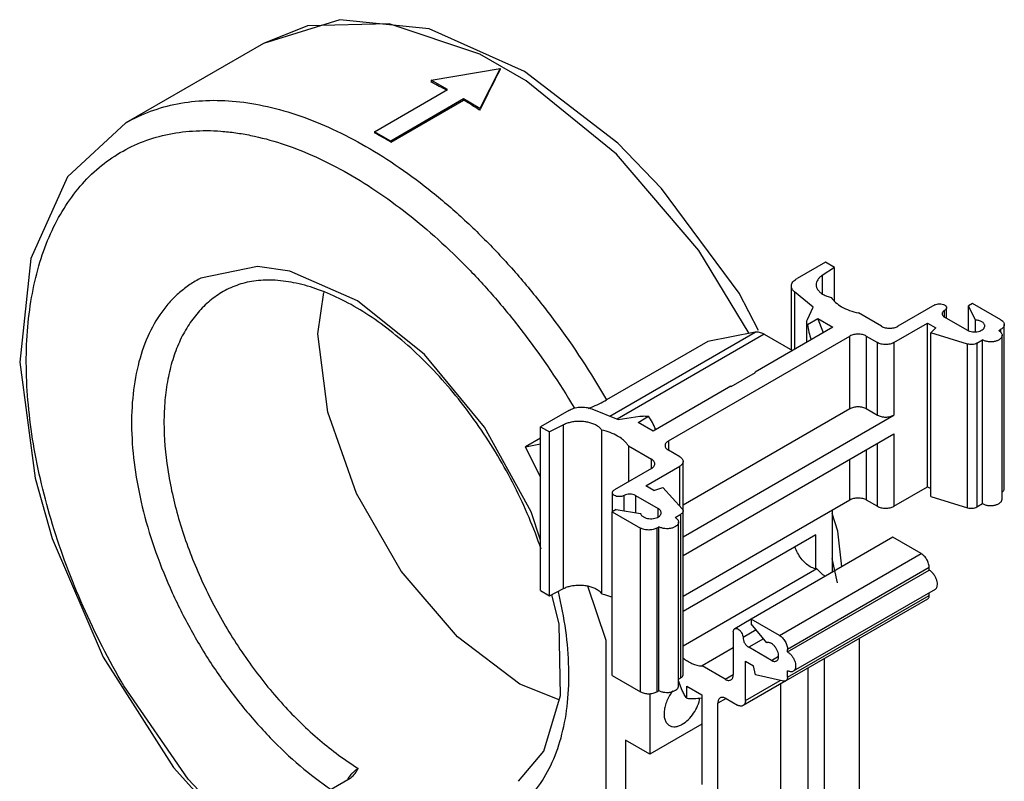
# Model space of a CAD drawing. Header units: millimetres. Extents: x 13 to 99, y 23 to 133.
# Tile 2 of 2: x 13 to 99, y 66 to 133. Entities that reach past the tile are written whole.
import ezdxf

# ---------------------------------------------------------------- set-up
doc = ezdxf.new("R2010")
doc.units = ezdxf.units.MM
doc.header["$LTSCALE"] = 10.116618
doc.layers.get('0').update_dxf_attribs({"linetype": 'CONTINUOUS'})

msp = doc.modelspace()

# ---------------------------------------------------------------- linework, layer by layer
at = {"color": 7, "linetype": 'Continuous'}
for p, q in [((34.036, 130.738), (22.015, 123.798)), ((48.672, 127.515), (54.682, 128.536)), ((54.682, 128.536), (52.915, 125.066)), ((54.682, 128.536), (54.682, 128.454)), ((48.672, 127.515), (48.672, 127.352)), ((50.086, 126.699), (48.672, 127.515)), ((48.745, 127.31), (48.672, 127.352)), ((43.722, 123.024), (50.086, 126.699)), ((51.5, 125.882), (45.136, 122.208)), ((45.136, 122.117), (51.5, 125.791)), ((51.5, 125.882), (51.5, 125.791)), ((52.915, 125.066), (51.5, 125.882)), ((52.915, 124.902), (52.841, 124.945)), ((52.915, 125.066), (52.915, 124.902)), ((52.915, 124.902), (52.975, 125.022)), ((43.722, 123.024), (43.722, 122.933)), ((45.136, 122.208), (43.722, 123.024)), ((45.136, 122.208), (45.136, 122.117)), ((83.108, 111.634), (80.633, 110.206)), ((83.886, 111.185), (82.804, 110.476)), ((83.886, 111.185), (83.108, 111.634)), ((83.886, 108.219), (83.886, 111.185)), ((82.804, 110.476), (82.804, 108.883)), ((80.121, 103.969), (80.121, 109.554)), ((38.772, 105.388), (39.307, 108.98)), ((80.392, 109.057), (80.392, 104.024)), ((82.02, 107.715), (80.392, 109.057)), ((81.518, 106.633), (82.02, 107.715)), ((92.639, 107.911), (89.408, 106.045)), ((93.663, 106.748), (93.663, 107.666)), ((95.942, 108.022), (95.589, 107.817)), ((95.589, 105.654), (95.589, 107.817)), ((96.198, 106.59), (95.589, 107.817)), ((98.417, 106.593), (95.942, 108.022)), ((81.518, 106.185), (82.436, 106.715)), ((82.915, 105.481), (82.436, 106.715)), ((82.436, 106.715), (83.744, 105.96)), ((87.994, 106.045), (85.978, 107.209)), ((93.487, 106.849), (93.487, 107.421)), ((95.467, 105.706), (93.487, 106.849)), ((83.744, 105.96), (76.956, 102.041)), ((81.467, 104.645), (81.467, 106.409)), ((89.054, 104.616), (92.018, 106.327)), ((92.018, 92.039), (92.018, 106.327)), ((92.018, 106.327), (92.725, 105.919)), ((92.285, 105.479), (92.725, 105.919)), ((96.198, 105.562), (96.198, 106.59)), ((98.225, 105.665), (98.417, 105.776)), ((98.417, 105.486), (98.417, 105.776)), ((98.71, 91.896), (98.71, 106.184)), ((64.26, 98.195), (76.953, 105.523)), ((77.739, 105.344), (64.904, 97.934)), ((69.384, 96.036), (85.236, 105.188)), ((76.953, 105.523), (72.817, 104.716)), ((77.739, 105.344), (80.209, 103.919)), ((85.236, 98.86), (85.236, 105.188)), ((86.65, 105.188), (86.65, 98.86)), ((86.65, 105.188), (87.64, 104.616)), ((92.285, 91.19), (92.285, 105.479)), ((95.495, 104.494), (92.285, 105.479)), ((98.518, 90.968), (98.518, 105.257)), ((72.817, 104.716), (63.979, 99.613)), ((87.64, 98.289), (87.64, 104.616)), ((89.054, 104.616), (89.054, 98.289)), ((95.495, 90.205), (95.495, 104.494)), ((96.319, 104.565), (96.811, 104.849)), ((96.319, 104.565), (96.319, 90.276)), ((96.811, 90.56), (96.811, 104.849)), ((74.87, 100.796), (76.992, 102.02)), ((76.956, 102), (76.956, 102.041)), ((76.992, 102.02), (76.956, 102.041)), ((74.835, 100.816), (68.047, 96.897)), ((74.87, 100.796), (74.835, 100.816)), ((60.693, 98.693), (58.218, 97.264)), ((62.682, 98.832), (65.007, 97.893)), ((65.007, 97.893), (66.881, 98.182)), ((66.738, 97.652), (67.657, 98.183)), ((70.667, 90.449), (85.236, 98.86)), ((70.668, 87.674), (89.054, 98.289)), ((86.65, 98.86), (87.64, 98.289)), ((58.218, 82.975), (58.218, 97.264)), ((58.218, 97.264), (58.996, 96.815)), ((60.225, 97.44), (58.996, 96.815)), ((60.225, 83.151), (60.225, 97.44)), ((68.047, 96.897), (66.738, 97.652)), ((58.996, 82.526), (58.996, 96.815)), ((63.564, 82.688), (63.564, 96.977)), ((70.668, 86.041), (89.054, 96.656)), ((89.054, 96.656), (89.054, 90.328)), ((58.218, 96.287), (56.908, 95.53)), ((56.908, 95.53), (58.218, 95.786)), ((58.218, 92.884), (56.908, 95.53)), ((65.884, 95.607), (65.884, 92.464)), ((65.884, 95.607), (67.899, 94.444)), ((69.384, 96.036), (69.384, 95.219)), ((87.64, 90.328), (87.64, 95.839)), ((70.374, 94.648), (69.384, 95.219)), ((86.65, 95.268), (86.65, 90.899)), ((67.41, 92.12), (70.374, 93.831)), ((67.899, 93.627), (67.899, 94.444)), ((70.374, 90.344), (70.374, 93.831)), ((70.667, 89.923), (70.667, 94.24)), ((85.236, 90.899), (85.236, 94.451)), ((67.899, 93.627), (64.668, 91.762)), ((68.118, 91.712), (67.41, 92.12)), ((89.054, 90.328), (92.018, 92.039)), ((92.018, 92.039), (92.285, 91.884)), ((64.492, 89.864), (64.492, 91.517)), ((65.516, 89.945), (65.516, 91.272)), ((66.506, 91.272), (66.506, 89.781)), ((66.506, 91.272), (68.486, 90.129)), ((68.118, 91.712), (68.88, 91.966)), ((68.88, 91.966), (70.587, 90.113)), ((92.285, 91.19), (95.495, 90.205)), ((70.668, 82.489), (85.236, 90.899)), ((86.65, 90.899), (87.64, 90.328)), ((96.319, 90.276), (96.811, 90.56)), ((64.829, 90.059), (64.476, 89.855)), ((64.476, 75.566), (64.476, 89.855)), ((64.476, 89.855), (66.951, 88.426)), ((64.829, 90.059), (66.955, 89.707)), ((68.486, 89.401), (68.486, 90.129)), ((69.971, 89.353), (70.463, 89.637)), ((70.463, 75.349), (70.463, 89.637)), ((70.668, 75.634), (70.668, 89.923)), ((83.674, 89.997), (83.674, 84.568)), ((70.264, 74.656), (70.264, 88.945)), ((66.951, 74.137), (66.951, 88.426)), ((68.365, 88.426), (68.557, 88.537)), ((68.365, 88.426), (68.365, 74.137)), ((68.557, 74.248), (68.557, 88.537)), ((82.26, 87.834), (70.668, 81.141)), ((82.26, 84.858), (82.26, 87.834)), ((88.977, 87.63), (76.603, 80.485)), ((91.452, 86.201), (88.977, 87.63)), ((79.078, 79.056), (91.452, 86.201)), ((84.136, 83.643), (83.674, 85.77)), ((82.353, 84.858), (70.668, 78.112)), ((92.159, 84.976), (79.785, 77.832)), ((79.785, 77.61), (92.159, 84.754)), ((92.159, 84.754), (92.159, 84.976)), ((58.218, 82.975), (58.996, 82.526)), ((58.996, 82.526), (60.225, 83.151)), ((59.848, 80.038), (59.203, 82.631)), ((63.946, 78.602), (62.341, 83.348)), ((79.785, 75.409), (92.159, 82.553)), ((92.659, 83.072), (80.285, 75.927)), ((92.159, 82.553), (92.159, 82.783)), ((92.014, 82.232), (79.64, 75.088)), ((76.603, 80.466), (75.171, 79.64)), ((79.078, 79.056), (76.603, 80.485)), ((76.603, 80.485), (76.603, 80.077)), ((77.97, 78.412), (76.603, 80.077)), ((75.047, 79.365), (75.047, 75.635)), ((77.045, 79.539), (75.896, 78.876)), ((63.946, 55.75), (63.946, 78.602)), ((77.682, 78.764), (76.391, 78.018)), ((86.078, 61.984), (86.078, 78.807)), ((75.047, 77.962), (72.325, 76.39)), ((78.371, 76.875), (76.391, 78.018)), ((79.785, 77.61), (79.785, 77.832)), ((76.108, 76.811), (76.815, 76.403)), ((76.108, 73.389), (76.108, 76.811)), ((78.371, 76.875), (79, 77.239)), ((83.002, 55.799), (83.002, 77.029)), ((74.34, 75.226), (72.325, 76.39)), ((76.976, 75.616), (76.815, 76.403)), ((79.785, 75.409), (79.785, 75.977)), ((81.588, 54.982), (81.588, 76.213)), ((64.476, 75.566), (66.951, 74.137)), ((70.264, 75.233), (70.463, 75.349)), ((70.593, 74.239), (70.264, 75.086)), ((74.34, 75.226), (75.047, 75.635)), ((79.639, 75.09), (75.901, 72.931)), ((76.108, 73.389), (79.128, 75.133)), ((79.435, 75.064), (76.976, 75.616)), ((79.184, 58.003), (79.184, 74.827)), ((67.764, 73.988), (67.764, 68.687)), ((68.365, 74.137), (68.557, 74.248)), ((70.981, 74.627), (72.289, 73.872)), ((70.981, 73.567), (70.981, 74.627)), ((72.289, 73.872), (72.289, 66.033)), ((74.411, 73.552), (73.704, 73.144)), ((73.704, 54.84), (73.704, 73.144)), ((74.411, 73.552), (75.401, 72.981)), ((72.289, 71.299), (67.764, 68.687)), ((67.764, 68.687), (65.643, 69.911)), ((65.643, 69.911), (65.643, 62.481)), ((37.005, 63.955), (41.587, 66.6))]:
    msp.add_line(p, q, dxfattribs=at)
for points in [[(77.237, 105.669), (75.551, 108.942), (68.771, 118.07), (64.957, 122.017), (56.817, 128.294), (48.493, 131.999), (40.69, 132.804), (34.036, 130.738)], [(76.443, 105.423), (72.044, 112.658), (64.862, 121.054), (56.954, 127.479), (52.91, 129.798), (45.014, 132.433), (37.858, 132.257), (34.036, 130.738)], [(22.015, 123.798), (16.917, 119.093), (13.706, 111.956), (12.739, 102.923), (14.079, 92.777), (15.57, 87.527), (20.029, 77.144), (26.165, 67.523), (33.544, 59.353), (36.419, 57.167)], [(58.218, 87.382), (57.404, 89.855), (53.324, 97.24), (48.099, 103.586), (42.238, 108.274), (36.316, 110.844), (33.513, 111.248), (28.569, 110.243)], [(59.836, 73.432), (56.41, 74.792), (50.963, 78.945), (46.051, 84.678), (42.144, 91.451), (39.643, 98.556), (38.772, 105.388)], [(84.518, 85.055), (84.162, 88.171), (83.674, 89.711)], [(56.293, 66.326), (58.491, 68.942), (59.954, 73.825), (59.848, 80.038)], [(36.419, 57.73), (33.933, 59.599), (27.446, 66.504), (21.837, 74.655)]]:
    msp.add_lwpolyline(points, dxfattribs=at)
for centre, radius, start, end in [((32.254, 94.189), 36.999, 61.33044, 63.53058), ((29.439, 89.34), 42.607, 56.68294, 58.81546), ((24.519, 88.038), 39.83, 58.82595, 61.17517), ((58.276, 109.788), 11.664, 290.71701, 291.85244), ((44.246, 64.712), 3.39, 144.71475, 147.80956), ((44.163, 64.77), 3.289, 141.50274, 144.7215)]:
    msp.add_arc(centre, radius, start, end, dxfattribs=at)
for centre, major_axis, ratio, start_param, end_param in [((54.682, 94.161), (21.25, 59.291), 0.213938, 1.032651, 1.101671), ((82.967, 105.348), (-0.976, 2.773), 0.410752, 1.123509, 1.598671), ((67.269, 96.284), (-0.976, 2.773), 0.410752, -1.445192, -0.970031), ((72.431, 74.851), (2.889, 0.541), 0.410758, -2.171566, -1.696397)]:
    msp.add_ellipse(centre, major_axis=major_axis, ratio=ratio, start_param=start_param, end_param=end_param, dxfattribs=at)
for points, knots in [([(22.015, 123.798), (22.702, 124.195), (24.161, 124.878), (26.522, 125.532), (29.038, 125.815), (31.684, 125.725), (34.433, 125.267), (37.26, 124.447), (40.138, 123.273), (42.025, 122.288), (42.971, 121.743)], [0, 0, 0, 0, 0.108057, 0.218144, 0.332106, 0.451474, 0.577388, 0.71058, 0.851455, 1, 1, 1, 1]), ([(21.837, 74.655), (20.522, 76.897), (18.744, 80.359), (16.8, 85.117), (15.584, 88.684), (14.616, 92.231), (13.904, 95.725), (13.456, 99.133), (13.275, 102.422), (13.365, 105.562), (13.723, 108.524), (14.349, 111.279), (15.237, 113.802), (16.38, 116.068), (17.77, 118.055), (19.394, 119.742), (21.237, 121.108), (23.279, 122.137), (25.498, 122.82), (27.867, 123.149), (29.922, 123.129), (31.611, 122.945), (33.379, 122.638), (35.642, 122.029), (38.374, 120.971), (41.134, 119.586), (43.897, 117.887), (46.638, 115.891), (49.33, 113.617), (51.948, 111.087), (54.468, 108.323), (57.682, 104.341), (59.846, 101.121), (61.17, 98.891)], [0, 0, 0, 0, 0.077622, 0.115874, 0.153432, 0.190072, 0.225594, 0.259822, 0.292612, 0.323859, 0.353506, 0.381551, 0.408059, 0.433173, 0.457116, 0.480193, 0.502778, 0.525291, 0.548157, 0.571769, 0.596458, 0.609295, 0.622488, 0.650003, 0.679105, 0.709815, 0.742093, 0.775849, 0.810952, 0.847236, 0.884508, 0.92255, 1, 1, 1, 1]), ([(42.971, 121.743), (43.966, 121.171), (45.95, 119.911), (48.827, 117.755), (51.65, 115.309), (54.389, 112.596), (57.019, 109.643), (60.364, 105.401), (62.609, 101.98), (63.979, 99.613)], [0, 0, 0, 0, 0.111645, 0.228323, 0.349518, 0.474664, 0.603073, 0.733984, 1, 1, 1, 1]), ([(28.569, 110.243), (28.234, 110.076), (27.584, 109.697), (26.682, 109.009), (25.859, 108.204), (24.855, 106.962), (23.822, 105.116), (22.981, 102.566), (22.528, 99.696), (22.467, 96.566), (22.797, 93.236), (23.511, 89.772), (24.594, 86.244), (26.024, 82.724), (27.772, 79.283), (29.803, 75.992), (32.074, 72.917), (34.539, 70.122), (37.149, 67.663), (39.006, 66.238), (39.947, 65.601)], [0, 0, 0, 0, 0.021391, 0.042899, 0.064738, 0.087106, 0.134038, 0.184805, 0.239948, 0.299572, 0.363426, 0.430991, 0.501546, 0.574224, 0.648063, 0.722052, 0.795174, 0.86645, 0.934975, 1, 1, 1, 1]), ([(58.265, 86.586), (57.947, 87.52), (57.234, 89.381), (55.967, 92.106), (54.506, 94.76), (52.871, 97.304), (51.088, 99.701), (49.183, 101.916), (47.184, 103.917), (45.124, 105.675), (43.035, 107.163), (40.954, 108.361), (38.915, 109.255), (36.958, 109.835), (35.115, 110.101), (33.413, 110.064), (31.87, 109.733), (30.941, 109.321), (30.515, 109.076)], [0, 0, 0, 0, 0.075298, 0.151982, 0.229288, 0.306439, 0.382659, 0.457192, 0.529315, 0.598355, 0.663707, 0.724859, 0.781429, 0.833216, 0.880276, 0.923018, 0.962493, 1, 1, 1, 1]), ([(80.121, 109.554), (80.121, 109.585), (80.127, 109.647), (80.162, 109.772), (80.253, 109.925), (80.419, 110.083), (80.557, 110.167), (80.633, 110.206)], [0, 0, 0, 0, 0.106239, 0.214831, 0.446313, 0.706831, 1, 1, 1, 1]), ([(82.804, 110.476), (82.725, 110.424), (82.582, 110.313), (82.412, 110.115), (82.305, 109.9), (82.281, 109.748), (82.281, 109.675)], [0, 0, 0, 0, 0.285983, 0.543964, 0.778663, 1, 1, 1, 1]), ([(80.392, 109.057), (80.35, 109.092), (80.275, 109.164), (80.187, 109.288), (80.133, 109.419), (80.121, 109.509), (80.121, 109.554)], [0, 0, 0, 0, 0.278766, 0.534751, 0.772408, 1, 1, 1, 1]), ([(82.281, 109.675), (82.281, 109.635), (82.288, 109.555), (82.33, 109.393), (82.437, 109.196), (82.637, 108.986), (82.804, 108.871), (82.896, 108.818)], [0, 0, 0, 0, 0.10816, 0.218364, 0.45135, 0.710431, 1, 1, 1, 1]), ([(30.515, 109.076), (30.105, 108.839), (29.317, 108.289), (28.276, 107.264), (27.38, 106.048), (26.639, 104.654), (26.057, 103.096), (25.64, 101.39), (25.39, 99.551), (25.337, 98.282), (25.337, 97.631)], [0, 0, 0, 0, 0.108013, 0.218062, 0.332, 0.451361, 0.577275, 0.710491, 0.851428, 1, 1, 1, 1]), ([(82.896, 108.818), (83.002, 108.757), (83.233, 108.65), (83.477, 108.578), (83.606, 108.548)], [0, 0, 0, 0, 0.480526, 1, 1, 1, 1]), ([(83.606, 108.548), (83.712, 108.39), (83.988, 108.087), (84.323, 107.855), (84.508, 107.748)], [0, 0, 0, 0, 0.470435, 1, 1, 1, 1]), ([(84.508, 107.748), (84.726, 107.622), (85.205, 107.405), (85.712, 107.264), (85.978, 107.209)], [0, 0, 0, 0, 0.479562, 1, 1, 1, 1]), ([(92.639, 107.911), (92.699, 107.945), (92.839, 107.996), (93.063, 108.021), (93.287, 107.996), (93.427, 107.945), (93.487, 107.911)], [0, 0, 0, 0, 0.237252, 0.5, 0.762747, 1, 1, 1, 1]), ([(93.487, 107.911), (93.514, 107.896), (93.561, 107.863), (93.619, 107.803), (93.655, 107.736), (93.663, 107.689), (93.663, 107.666)], [0, 0, 0, 0, 0.289542, 0.54912, 0.782257, 1, 1, 1, 1]), ([(93.663, 107.666), (93.663, 107.643), (93.655, 107.595), (93.619, 107.529), (93.561, 107.469), (93.514, 107.436), (93.487, 107.421)], [0, 0, 0, 0, 0.217744, 0.450881, 0.710458, 1, 1, 1, 1]), ([(81.467, 106.409), (81.467, 106.447), (81.476, 106.524), (81.501, 106.598), (81.518, 106.633)], [0, 0, 0, 0, 0.491962, 1, 1, 1, 1]), ([(93.487, 107.421), (93.457, 107.403), (93.401, 107.365), (93.334, 107.295), (93.292, 107.217), (93.282, 107.162), (93.282, 107.135)], [0, 0, 0, 0, 0.289705, 0.549091, 0.782218, 1, 1, 1, 1]), ([(93.282, 107.135), (93.282, 107.108), (93.292, 107.053), (93.334, 106.975), (93.401, 106.905), (93.457, 106.867), (93.487, 106.849)], [0, 0, 0, 0, 0.217782, 0.450908, 0.710295, 1, 1, 1, 1]), ([(81.518, 106.185), (81.501, 106.221), (81.476, 106.294), (81.467, 106.371), (81.467, 106.409)], [0, 0, 0, 0, 0.508013, 1, 1, 1, 1]), ([(87.994, 106.045), (88.042, 106.017), (88.148, 105.968), (88.383, 105.897), (88.701, 105.862), (89.019, 105.897), (89.254, 105.968), (89.359, 106.017), (89.408, 106.045)], [0, 0, 0, 0, 0.114225, 0.237559, 0.5, 0.762441, 0.885775, 1, 1, 1, 1]), ([(95.467, 105.706), (95.534, 105.668), (95.685, 105.606), (95.931, 105.556), (96.191, 105.549), (96.444, 105.585), (96.669, 105.66), (96.826, 105.755), (96.918, 105.848), (96.967, 105.92), (96.997, 105.995), (97.004, 106.048), (97.004, 106.074)], [0, 0, 0, 0, 0.128689, 0.27028, 0.417433, 0.561775, 0.695448, 0.812712, 0.864677, 0.91251, 0.95714, 1, 1, 1, 1]), ([(96.74, 106.441), (96.662, 106.486), (96.484, 106.555), (96.297, 106.584), (96.198, 106.59)], [0, 0, 0, 0, 0.474928, 1, 1, 1, 1]), ([(97.004, 106.074), (97.004, 106.108), (96.991, 106.179), (96.937, 106.279), (96.851, 106.369), (96.78, 106.418), (96.74, 106.441)], [0, 0, 0, 0, 0.217764, 0.450894, 0.710368, 1, 1, 1, 1]), ([(98.417, 106.593), (98.461, 106.567), (98.54, 106.513), (98.636, 106.413), (98.696, 106.302), (98.71, 106.223), (98.71, 106.184)], [0, 0, 0, 0, 0.289705, 0.549092, 0.782218, 1, 1, 1, 1]), ([(98.71, 106.184), (98.71, 106.146), (98.696, 106.067), (98.636, 105.956), (98.54, 105.856), (98.461, 105.802), (98.417, 105.776)], [0, 0, 0, 0, 0.217782, 0.450909, 0.710295, 1, 1, 1, 1]), ([(77.739, 105.344), (77.672, 105.383), (77.539, 105.449), (77.279, 105.534), (77.076, 105.547), (76.953, 105.523)], [0, 0, 0, 0, 0.282138, 0.542103, 1, 1, 1, 1]), ([(86.65, 105.188), (86.602, 105.216), (86.496, 105.265), (86.261, 105.337), (85.943, 105.371), (85.625, 105.337), (85.39, 105.265), (85.284, 105.216), (85.236, 105.188)], [0, 0, 0, 0, 0.114225, 0.237559, 0.5, 0.762441, 0.885775, 1, 1, 1, 1]), ([(98.518, 105.257), (98.518, 105.229), (98.51, 105.17), (98.477, 105.086), (98.422, 105.006), (98.32, 104.904), (98.146, 104.798), (97.896, 104.714), (97.615, 104.674), (97.326, 104.682), (97.052, 104.737), (96.885, 104.806), (96.811, 104.849)], [0, 0, 0, 0, 0.042858, 0.087485, 0.135316, 0.187279, 0.304537, 0.438201, 0.582544, 0.729707, 0.87131, 1, 1, 1, 1]), ([(98.225, 105.665), (98.269, 105.64), (98.348, 105.585), (98.444, 105.485), (98.504, 105.375), (98.518, 105.295), (98.518, 105.257)], [0, 0, 0, 0, 0.289638, 0.549105, 0.782234, 1, 1, 1, 1]), ([(89.054, 104.616), (89.006, 104.589), (88.9, 104.539), (88.665, 104.468), (88.347, 104.433), (88.029, 104.468), (87.794, 104.539), (87.688, 104.589), (87.64, 104.616)], [0, 0, 0, 0, 0.114225, 0.237558, 0.499999, 0.762441, 0.885775, 1, 1, 1, 1]), ([(96.319, 104.565), (96.262, 104.532), (96.134, 104.481), (95.925, 104.444), (95.707, 104.445), (95.563, 104.473), (95.495, 104.494)], [0, 0, 0, 0, 0.230402, 0.484602, 0.746931, 1, 1, 1, 1]), ([(60.693, 98.693), (60.756, 98.735), (60.895, 98.81), (61.124, 98.895), (61.376, 98.955), (61.642, 98.988), (61.915, 98.992), (62.184, 98.968), (62.441, 98.917), (62.605, 98.864), (62.682, 98.832)], [0, 0, 0, 0, 0.109809, 0.228795, 0.354936, 0.48585, 0.618705, 0.750529, 0.878545, 1, 1, 1, 1]), ([(62.617, 98.963), (62.861, 99.061), (63.322, 99.263), (63.77, 99.493), (63.979, 99.613)], [0, 0, 0, 0, 0.522315, 1, 1, 1, 1]), ([(85.236, 98.86), (85.284, 98.888), (85.39, 98.937), (85.625, 99.009), (85.943, 99.043), (86.261, 99.009), (86.496, 98.937), (86.602, 98.888), (86.65, 98.86)], [0, 0, 0, 0, 0.114225, 0.237558, 0.499999, 0.762441, 0.885775, 1, 1, 1, 1]), ([(66.881, 98.182), (67.009, 98.202), (67.269, 98.222), (67.528, 98.202), (67.657, 98.183)], [0, 0, 0, 0, 0.49999, 1, 1, 1, 1]), ([(87.64, 98.289), (87.688, 98.261), (87.794, 98.211), (88.029, 98.14), (88.347, 98.105), (88.665, 98.14), (88.9, 98.211), (89.006, 98.261), (89.054, 98.289)], [0, 0, 0, 0, 0.114225, 0.237559, 0.5, 0.762441, 0.885775, 1, 1, 1, 1]), ([(25.337, 97.631), (25.337, 96.271), (25.58, 93.444), (26.549, 89.175), (28.103, 84.844), (30.189, 80.605), (32.731, 76.609), (35.639, 72.998), (38.81, 69.9), (41.12, 68.179), (42.293, 67.446)], [0, 0, 0, 0, 0.113672, 0.236148, 0.365064, 0.497504, 0.630289, 0.760215, 0.884285, 1, 1, 1, 1]), ([(63.097, 97.387), (63, 97.443), (62.787, 97.543), (62.442, 97.651), (62.068, 97.72), (61.679, 97.748), (61.287, 97.734), (60.906, 97.679), (60.55, 97.583), (60.328, 97.492), (60.225, 97.44)], [0, 0, 0, 0, 0.113405, 0.235528, 0.364036, 0.496155, 0.628804, 0.758863, 0.883442, 1, 1, 1, 1]), ([(63.564, 96.977), (63.537, 97.016), (63.407, 97.179), (63.236, 97.307), (63.097, 97.387)], [0, 0, 0, 0, 0.229389, 1, 1, 1, 1]), ([(64.95, 96.456), (64.744, 96.575), (64.292, 96.782), (63.815, 96.921), (63.564, 96.977)], [0, 0, 0, 0, 0.480241, 1, 1, 1, 1]), ([(65.884, 95.607), (65.832, 95.689), (65.681, 95.893), (65.372, 96.187), (65.098, 96.37), (64.95, 96.456)], [0, 0, 0, 0, 0.227309, 0.5958, 1, 1, 1, 1]), ([(69.384, 96.036), (69.34, 96.01), (69.26, 95.956), (69.165, 95.856), (69.105, 95.745), (69.091, 95.666), (69.091, 95.628)], [0, 0, 0, 0, 0.289705, 0.549091, 0.782218, 1, 1, 1, 1]), ([(69.091, 95.628), (69.091, 95.589), (69.105, 95.51), (69.165, 95.399), (69.26, 95.299), (69.34, 95.245), (69.384, 95.219)], [0, 0, 0, 0, 0.217782, 0.450908, 0.710295, 1, 1, 1, 1]), ([(70.374, 94.648), (70.418, 94.622), (70.497, 94.568), (70.592, 94.468), (70.653, 94.357), (70.667, 94.278), (70.667, 94.24)], [0, 0, 0, 0, 0.289705, 0.549092, 0.782218, 1, 1, 1, 1]), ([(68.192, 94.035), (68.192, 94.073), (68.178, 94.153), (68.117, 94.263), (68.022, 94.363), (67.943, 94.418), (67.899, 94.444)], [0, 0, 0, 0, 0.217782, 0.450908, 0.710295, 1, 1, 1, 1]), ([(67.899, 93.627), (67.943, 93.653), (68.022, 93.707), (68.117, 93.807), (68.178, 93.918), (68.192, 93.997), (68.192, 94.035)], [0, 0, 0, 0, 0.289705, 0.549091, 0.782218, 1, 1, 1, 1]), ([(70.667, 94.24), (70.667, 94.201), (70.653, 94.122), (70.592, 94.011), (70.497, 93.911), (70.418, 93.857), (70.374, 93.831)], [0, 0, 0, 0, 0.217782, 0.450909, 0.710295, 1, 1, 1, 1]), ([(64.492, 91.517), (64.492, 91.54), (64.501, 91.587), (64.537, 91.654), (64.594, 91.714), (64.642, 91.747), (64.668, 91.762)], [0, 0, 0, 0, 0.217744, 0.450881, 0.710458, 1, 1, 1, 1]), ([(64.668, 91.272), (64.642, 91.287), (64.594, 91.32), (64.537, 91.38), (64.501, 91.446), (64.492, 91.494), (64.492, 91.517)], [0, 0, 0, 0, 0.289542, 0.54912, 0.782257, 1, 1, 1, 1]), ([(65.516, 91.272), (65.456, 91.237), (65.316, 91.186), (65.092, 91.162), (64.868, 91.186), (64.728, 91.237), (64.668, 91.272)], [0, 0, 0, 0, 0.237252, 0.5, 0.762747, 1, 1, 1, 1]), ([(66.506, 91.272), (66.436, 91.312), (66.273, 91.372), (66.011, 91.4), (65.75, 91.372), (65.587, 91.312), (65.516, 91.272)], [0, 0, 0, 0, 0.237241, 0.5, 0.76276, 1, 1, 1, 1]), ([(98.545, 91.578), (98.571, 91.601), (98.617, 91.647), (98.67, 91.727), (98.702, 91.81), (98.71, 91.868), (98.71, 91.896)], [0, 0, 0, 0, 0.277165, 0.532377, 0.770791, 1, 1, 1, 1]), ([(85.236, 90.899), (85.284, 90.927), (85.39, 90.976), (85.625, 91.048), (85.943, 91.082), (86.261, 91.048), (86.496, 90.976), (86.602, 90.927), (86.65, 90.899)], [0, 0, 0, 0, 0.114225, 0.237558, 0.499999, 0.762441, 0.885775, 1, 1, 1, 1]), ([(87.64, 90.328), (87.688, 90.3), (87.794, 90.25), (88.029, 90.179), (88.347, 90.145), (88.665, 90.179), (88.9, 90.25), (89.006, 90.3), (89.054, 90.328)], [0, 0, 0, 0, 0.114225, 0.237559, 0.5, 0.762441, 0.885775, 1, 1, 1, 1]), ([(95.495, 90.205), (95.563, 90.184), (95.707, 90.156), (95.925, 90.155), (96.134, 90.192), (96.262, 90.243), (96.319, 90.276)], [0, 0, 0, 0, 0.253069, 0.515398, 0.769598, 1, 1, 1, 1]), ([(96.811, 90.56), (96.885, 90.517), (97.052, 90.448), (97.326, 90.394), (97.614, 90.386), (97.896, 90.425), (98.146, 90.509), (98.32, 90.615), (98.422, 90.717), (98.477, 90.797), (98.51, 90.882), (98.518, 90.94), (98.518, 90.968)], [0, 0, 0, 0, 0.128689, 0.270284, 0.41744, 0.561782, 0.695451, 0.812712, 0.864677, 0.912509, 0.957139, 1, 1, 1, 1]), ([(66.955, 89.707), (66.96, 89.677), (66.981, 89.616), (67.037, 89.533), (67.116, 89.457), (67.179, 89.414), (67.213, 89.394)], [0, 0, 0, 0, 0.218563, 0.454572, 0.714307, 1, 1, 1, 1]), ([(67.213, 89.394), (67.28, 89.356), (67.431, 89.293), (67.677, 89.244), (67.937, 89.237), (68.19, 89.272), (68.415, 89.348), (68.572, 89.443), (68.664, 89.536), (68.713, 89.607), (68.743, 89.683), (68.75, 89.736), (68.75, 89.761)], [0, 0, 0, 0, 0.128689, 0.27028, 0.417433, 0.561775, 0.695448, 0.812712, 0.864677, 0.91251, 0.95714, 1, 1, 1, 1]), ([(68.75, 89.761), (68.75, 89.796), (68.737, 89.867), (68.683, 89.967), (68.597, 90.057), (68.526, 90.106), (68.486, 90.129)], [0, 0, 0, 0, 0.217764, 0.450894, 0.710368, 1, 1, 1, 1]), ([(70.668, 89.923), (70.668, 89.896), (70.659, 89.841), (70.616, 89.763), (70.55, 89.693), (70.494, 89.655), (70.463, 89.637)], [0, 0, 0, 0, 0.217776, 0.450911, 0.710277, 1, 1, 1, 1]), ([(70.587, 90.113), (70.611, 90.086), (70.653, 90.027), (70.668, 89.956), (70.668, 89.923)], [0, 0, 0, 0, 0.52488, 1, 1, 1, 1]), ([(70.264, 88.945), (70.264, 88.916), (70.256, 88.858), (70.223, 88.774), (70.169, 88.694), (70.066, 88.591), (69.892, 88.485), (69.642, 88.402), (69.361, 88.362), (69.072, 88.37), (68.799, 88.425), (68.631, 88.494), (68.557, 88.537)], [0, 0, 0, 0, 0.042858, 0.087485, 0.135316, 0.187279, 0.304537, 0.438201, 0.582544, 0.729707, 0.87131, 1, 1, 1, 1]), ([(69.971, 89.353), (70.015, 89.328), (70.095, 89.273), (70.19, 89.173), (70.25, 89.062), (70.264, 88.983), (70.264, 88.945)], [0, 0, 0, 0, 0.289638, 0.549105, 0.782234, 1, 1, 1, 1]), ([(68.365, 88.426), (68.317, 88.398), (68.211, 88.349), (67.976, 88.277), (67.658, 88.243), (67.34, 88.277), (67.105, 88.349), (66.999, 88.398), (66.951, 88.426)], [0, 0, 0, 0, 0.114225, 0.237558, 0.499999, 0.762441, 0.885775, 1, 1, 1, 1]), ([(81.765, 85.057), (81.617, 85.142), (81.331, 85.36), (80.959, 85.771), (80.647, 86.255), (80.491, 86.612), (80.429, 86.794)], [0, 0, 0, 0, 0.228483, 0.47932, 0.740964, 1, 1, 1, 1]), ([(92.159, 84.976), (92.159, 85.032), (92.149, 85.148), (92.093, 85.387), (91.964, 85.68), (91.775, 85.938), (91.596, 86.106), (91.5, 86.173), (91.452, 86.201)], [0, 0, 0, 0, 0.114226, 0.23756, 0.500001, 0.762441, 0.885775, 1, 1, 1, 1]), ([(82.353, 84.858), (82.305, 84.862), (82.099, 84.893), (81.903, 84.977), (81.765, 85.057)], [0, 0, 0, 0, 0.22939, 1, 1, 1, 1]), ([(83.06, 84.21), (82.998, 84.257), (82.748, 84.457), (82.517, 84.68), (82.353, 84.858)], [0, 0, 0, 0, 0.24174, 1, 1, 1, 1]), ([(92.659, 83.072), (92.684, 83.086), (92.73, 83.122), (92.787, 83.193), (92.829, 83.28), (92.866, 83.42), (92.871, 83.624), (92.818, 83.882), (92.712, 84.145), (92.561, 84.392), (92.377, 84.601), (92.233, 84.712), (92.159, 84.754)], [0, 0, 0, 0, 0.042859, 0.087486, 0.135318, 0.187281, 0.30454, 0.438204, 0.582547, 0.729709, 0.871311, 1, 1, 1, 1]), ([(60.225, 83.151), (60.328, 83.203), (60.55, 83.295), (60.906, 83.39), (61.287, 83.446), (61.679, 83.46), (62.068, 83.431), (62.442, 83.362), (62.787, 83.254), (63, 83.154), (63.097, 83.098)], [0, 0, 0, 0, 0.116558, 0.241137, 0.371196, 0.503845, 0.635964, 0.764472, 0.886595, 1, 1, 1, 1]), ([(54.682, 62.999), (55.008, 63.165), (55.643, 63.538), (56.524, 64.213), (57.331, 65.001), (58.315, 66.211), (59.335, 68.007), (60.176, 70.485), (60.648, 73.272), (60.744, 76.314), (60.465, 79.554), (60.043, 81.751), (59.775, 82.868)], [0, 0, 0, 0, 0.049842, 0.099996, 0.150903, 0.203, 0.312166, 0.430015, 0.557802, 0.695825, 0.843591, 1, 1, 1, 1]), ([(63.097, 83.098), (63.146, 83.07), (63.321, 82.958), (63.478, 82.813), (63.564, 82.688)], [0, 0, 0, 0, 0.272562, 1, 1, 1, 1]), ([(63.564, 82.688), (63.644, 82.67), (63.955, 82.594), (64.26, 82.492), (64.478, 82.4)], [0, 0, 0, 0, 0.257863, 1, 1, 1, 1]), ([(92.014, 82.232), (92.037, 82.246), (92.08, 82.282), (92.126, 82.357), (92.154, 82.45), (92.159, 82.517), (92.159, 82.553)], [0, 0, 0, 0, 0.217777, 0.450913, 0.710279, 1, 1, 1, 1]), ([(75.047, 79.365), (75.047, 79.396), (75.052, 79.454), (75.075, 79.533), (75.115, 79.598), (75.152, 79.629), (75.171, 79.64)], [0, 0, 0, 0, 0.28954, 0.549117, 0.782255, 1, 1, 1, 1]), ([(75.171, 79.64), (75.191, 79.651), (75.237, 79.668), (75.312, 79.67), (75.393, 79.65), (75.445, 79.626), (75.471, 79.61)], [0, 0, 0, 0, 0.217746, 0.450884, 0.710461, 1, 1, 1, 1]), ([(75.471, 79.61), (75.532, 79.576), (75.646, 79.48), (75.779, 79.298), (75.87, 79.092), (75.896, 78.945), (75.896, 78.876)], [0, 0, 0, 0, 0.237252, 0.499999, 0.762746, 1, 1, 1, 1]), ([(75.896, 78.876), (75.896, 78.794), (75.926, 78.623), (76.032, 78.383), (76.187, 78.171), (76.32, 78.059), (76.391, 78.018)], [0, 0, 0, 0, 0.237241, 0.500001, 0.76276, 1, 1, 1, 1]), ([(78.371, 78.345), (78.336, 78.365), (78.267, 78.398), (78.162, 78.428), (78.062, 78.435), (77.999, 78.423), (77.97, 78.412)], [0, 0, 0, 0, 0.285691, 0.545425, 0.781434, 1, 1, 1, 1]), ([(78.821, 76.831), (78.843, 76.843), (78.885, 76.876), (78.935, 76.94), (78.973, 77.018), (79.007, 77.144), (79.011, 77.327), (78.964, 77.56), (78.868, 77.797), (78.732, 78.019), (78.567, 78.207), (78.437, 78.306), (78.371, 78.345)], [0, 0, 0, 0, 0.042858, 0.087486, 0.135318, 0.187282, 0.304543, 0.438211, 0.582553, 0.729712, 0.871311, 1, 1, 1, 1]), ([(79.078, 79.056), (79.126, 79.028), (79.222, 78.961), (79.401, 78.794), (79.59, 78.536), (79.719, 78.243), (79.775, 78.004), (79.785, 77.888), (79.785, 77.832)], [0, 0, 0, 0, 0.114225, 0.237558, 0.499999, 0.76244, 0.885774, 1, 1, 1, 1]), ([(79.785, 77.61), (79.859, 77.567), (80.002, 77.457), (80.186, 77.247), (80.338, 77.001), (80.444, 76.738), (80.497, 76.479), (80.492, 76.275), (80.454, 76.136), (80.412, 76.049), (80.356, 75.977), (80.309, 75.942), (80.285, 75.927)], [0, 0, 0, 0, 0.128688, 0.270282, 0.417437, 0.561779, 0.695448, 0.81271, 0.864674, 0.912508, 0.957138, 1, 1, 1, 1]), ([(70.668, 77.079), (70.705, 77.051), (70.852, 76.942), (71.005, 76.842), (71.123, 76.774)], [0, 0, 0, 0, 0.256932, 1, 1, 1, 1]), ([(71.123, 76.774), (71.223, 76.716), (71.598, 76.522), (72.018, 76.401), (72.325, 76.39)], [0, 0, 0, 0, 0.274522, 1, 1, 1, 1]), ([(78.371, 76.875), (78.41, 76.852), (78.489, 76.815), (78.609, 76.786), (78.723, 76.789), (78.791, 76.813), (78.821, 76.831)], [0, 0, 0, 0, 0.28964, 0.549109, 0.782235, 1, 1, 1, 1]), ([(80.285, 75.927), (80.252, 75.908), (80.176, 75.881), (80.05, 75.878), (79.916, 75.91), (79.829, 75.952), (79.785, 75.977)], [0, 0, 0, 0, 0.217771, 0.450907, 0.710377, 1, 1, 1, 1]), ([(70.463, 75.349), (70.494, 75.366), (70.55, 75.405), (70.616, 75.475), (70.659, 75.552), (70.668, 75.608), (70.668, 75.634)], [0, 0, 0, 0, 0.289723, 0.549089, 0.782224, 1, 1, 1, 1]), ([(74.34, 75.226), (74.384, 75.201), (74.471, 75.159), (74.605, 75.127), (74.731, 75.13), (74.807, 75.158), (74.84, 75.177)], [0, 0, 0, 0, 0.289702, 0.549088, 0.782216, 1, 1, 1, 1]), ([(74.84, 75.177), (74.873, 75.196), (74.935, 75.248), (75, 75.355), (75.039, 75.488), (75.047, 75.584), (75.047, 75.635)], [0, 0, 0, 0, 0.217783, 0.45091, 0.710297, 1, 1, 1, 1]), ([(79.64, 75.088), (79.611, 75.072), (79.542, 75.05), (79.47, 75.056), (79.435, 75.064)], [0, 0, 0, 0, 0.475123, 1, 1, 1, 1]), ([(79.785, 75.409), (79.785, 75.373), (79.779, 75.306), (79.752, 75.213), (79.706, 75.138), (79.663, 75.102), (79.64, 75.088)], [0, 0, 0, 0, 0.289721, 0.549087, 0.782223, 1, 1, 1, 1]), ([(66.951, 74.137), (66.999, 74.109), (67.105, 74.06), (67.34, 73.989), (67.658, 73.954), (67.976, 73.989), (68.211, 74.06), (68.317, 74.109), (68.365, 74.137)], [0, 0, 0, 0, 0.114225, 0.237559, 0.5, 0.762441, 0.885775, 1, 1, 1, 1]), ([(68.557, 74.248), (68.631, 74.205), (68.799, 74.136), (69.072, 74.081), (69.361, 74.073), (69.642, 74.113), (69.892, 74.197), (70.066, 74.303), (70.169, 74.405), (70.223, 74.485), (70.256, 74.569), (70.264, 74.628), (70.264, 74.656)], [0, 0, 0, 0, 0.128689, 0.270284, 0.41744, 0.561782, 0.695451, 0.812712, 0.864677, 0.912509, 0.957139, 1, 1, 1, 1]), ([(69.76, 74.222), (69.657, 74.089), (69.468, 73.809), (69.244, 73.362), (69.086, 72.903), (69.001, 72.455), (68.995, 72.04), (69.069, 71.675), (69.223, 71.379), (69.382, 71.237), (69.467, 71.188)], [0, 0, 0, 0, 0.150225, 0.300663, 0.446279, 0.582573, 0.706133, 0.815425, 0.91173, 1, 1, 1, 1]), ([(70.981, 73.567), (70.9, 73.668), (70.753, 73.883), (70.64, 74.118), (70.593, 74.239)], [0, 0, 0, 0, 0.500009, 1, 1, 1, 1]), ([(70.592, 71.299), (70.782, 71.409), (71.148, 71.7), (71.599, 72.254), (71.948, 72.897), (72.095, 73.365), (72.139, 73.598)], [0, 0, 0, 0, 0.231455, 0.487153, 0.749697, 1, 1, 1, 1]), ([(73.911, 73.602), (73.878, 73.583), (73.816, 73.531), (73.75, 73.424), (73.711, 73.291), (73.704, 73.195), (73.704, 73.144)], [0, 0, 0, 0, 0.217783, 0.45091, 0.710297, 1, 1, 1, 1]), ([(74.411, 73.552), (74.367, 73.578), (74.28, 73.619), (74.145, 73.652), (74.02, 73.649), (73.944, 73.621), (73.911, 73.602)], [0, 0, 0, 0, 0.289702, 0.549088, 0.782216, 1, 1, 1, 1]), ([(76.108, 73.389), (76.108, 73.339), (76.1, 73.242), (76.061, 73.11), (75.995, 73.002), (75.934, 72.95), (75.901, 72.931)], [0, 0, 0, 0, 0.289703, 0.54909, 0.782217, 1, 1, 1, 1]), ([(75.901, 72.931), (75.868, 72.912), (75.792, 72.885), (75.666, 72.882), (75.532, 72.914), (75.445, 72.956), (75.401, 72.981)], [0, 0, 0, 0, 0.217784, 0.450912, 0.710298, 1, 1, 1, 1]), ([(69.467, 71.188), (69.542, 71.145), (69.712, 71.083), (69.995, 71.076), (70.297, 71.149), (70.494, 71.243), (70.592, 71.299)], [0, 0, 0, 0, 0.217767, 0.450898, 0.71037, 1, 1, 1, 1]), ([(42.294, 67.446), (42.25, 67.42), (42.068, 67.305), (41.904, 67.164), (41.79, 67.046)], [0, 0, 0, 0, 0.236479, 1, 1, 1, 1]), ([(41.923, 66.878), (42, 66.964), (42.131, 67.15), (42.239, 67.349), (42.293, 67.446)], [0, 0, 0, 0, 0.508522, 1, 1, 1, 1]), ([(41.587, 66.6), (41.653, 66.638), (41.772, 66.723), (41.877, 66.825), (41.923, 66.878)], [0, 0, 0, 0, 0.519959, 1, 1, 1, 1]), ([(41.79, 67.046), (41.772, 67.028), (41.703, 66.955), (41.637, 66.878), (41.589, 66.818)], [0, 0, 0, 0, 0.246499, 1, 1, 1, 1])]:
    msp.add_open_spline(points, degree=3, knots=knots, dxfattribs=at)

doc.saveas('drawing.dxf')
